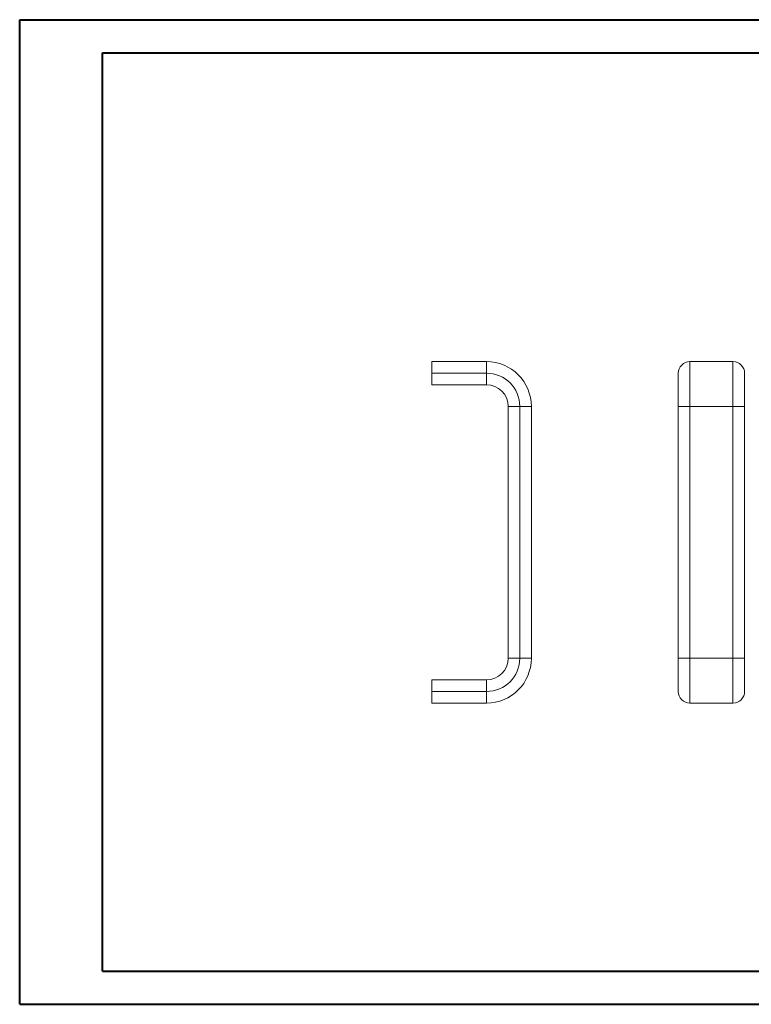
# Model space of a CAD drawing. Header units: millimetres. Extents: x 0 to 420, y 0 to 297.
# Tile 1 of 2: x 0 to 221, y 0 to 297. Entities that reach past the tile are written whole.
import ezdxf

# ---------------------------------------------------------------- set-up
doc = ezdxf.new("R2010")
doc.units = ezdxf.units.MM

msp = doc.modelspace()

# ---------------------------------------------------------------- linework, layer by layer
at = {"color": 7, "linetype": 'Continuous', "lineweight": 40}
for p, q in [((0.08, 0.21), (0.08, 297.21)), ((0.08, 297.21), (420.08, 297.21)), ((25.08, 10.21), (25.08, 287.21)), ((25.08, 287.21), (410.08, 287.21)), ((25.08, 10.21), (410.08, 10.21)), ((0.08, 0.21), (420.08, 0.21))]:
    msp.add_line(p, q, dxfattribs=at)
at = {"color": 7, "linetype": 'Continuous', "lineweight": 15}
for p, q in [((124.47, 194.08), (140.97, 194.08)), ((124.47, 190.58), (124.47, 194.08)), ((140.97, 194.08), (140.97, 190.58)), ((202.32, 194.08), (202.32, 180.58)), ((215.32, 194.08), (202.32, 194.08)), ((215.32, 180.58), (215.32, 194.08)), ((140.97, 190.58), (124.47, 190.58)), ((124.47, 187.08), (124.47, 190.58)), ((140.97, 190.58), (140.97, 187.08)), ((198.82, 180.58), (198.82, 190.58)), ((218.82, 190.58), (218.82, 180.58)), ((140.97, 187.08), (124.47, 187.08)), ((150.97, 180.58), (147.47, 180.58)), ((147.47, 104.58), (147.47, 180.58)), ((154.47, 180.58), (150.97, 180.58)), ((150.97, 104.58), (150.97, 180.58)), ((154.47, 180.58), (154.47, 104.58)), ((198.82, 104.58), (198.82, 180.58)), ((202.32, 180.58), (198.82, 180.58)), ((202.32, 180.58), (202.32, 104.58)), ((215.32, 180.58), (202.32, 180.58)), ((215.32, 104.58), (215.32, 180.58)), ((218.82, 180.58), (215.32, 180.58)), ((218.82, 180.58), (218.82, 104.58)), ((150.97, 104.58), (147.47, 104.58)), ((154.47, 104.58), (150.97, 104.58)), ((198.82, 94.58), (198.82, 104.58)), ((202.32, 104.58), (198.82, 104.58)), ((202.32, 104.58), (202.32, 91.08)), ((215.32, 104.58), (202.32, 104.58)), ((218.82, 104.58), (215.32, 104.58)), ((215.32, 91.08), (215.32, 104.58)), ((218.82, 104.58), (218.82, 94.58)), ((124.47, 98.08), (140.97, 98.08)), ((124.47, 94.58), (124.47, 98.08)), ((140.97, 94.58), (140.97, 98.08)), ((124.47, 94.58), (140.97, 94.58)), ((124.47, 91.08), (124.47, 94.58)), ((140.97, 91.08), (140.97, 94.58)), ((140.97, 91.08), (124.47, 91.08)), ((215.32, 91.08), (202.32, 91.08))]:
    msp.add_line(p, q, dxfattribs=at)
for centre, radius, start, end in [((140.97, 180.58), 13.5, 0, 90), ((202.32, 190.58), 3.5, 90, 180), ((215.32, 190.58), 3.5, 0, 90), ((140.97, 180.58), 10, 0, 90), ((140.97, 180.58), 6.5, 0, 90), ((140.97, 104.58), 10, 270, 0), ((140.97, 104.58), 13.5, 270, 0), ((140.97, 104.58), 6.5, 270, 0), ((202.32, 94.58), 3.5, 180, 270), ((215.32, 94.58), 3.5, 270, 0)]:
    msp.add_arc(centre, radius, start, end, dxfattribs=at)

doc.saveas('drawing.dxf')
